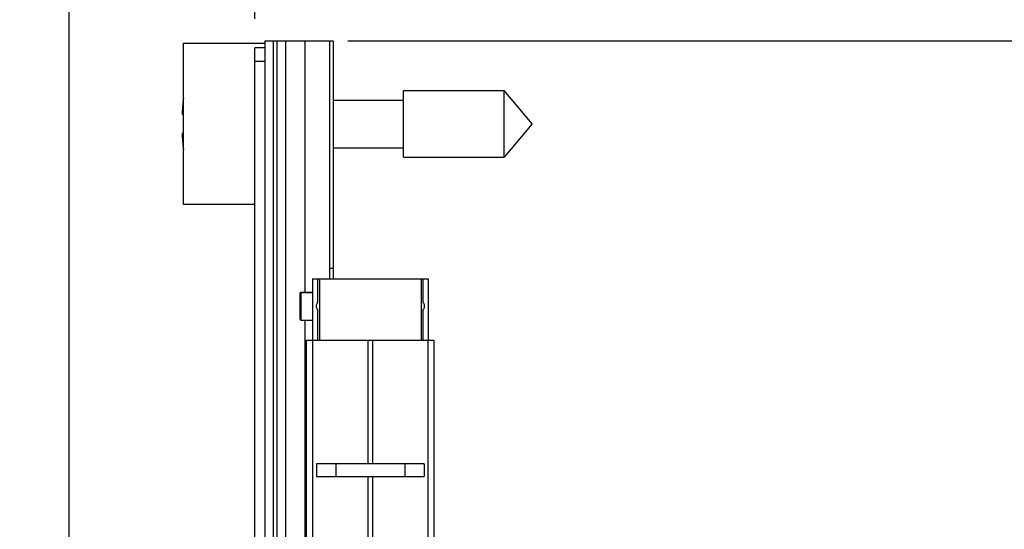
# Model space of a CAD drawing. Header units: inches. Extents: x 0.2 to 16.8, y 0.2 to 10.8.
# Tile 22 of 24: x 8.064 to 9.513, y 7.699 to 8.448. Entities that reach past the tile are written whole.
import ezdxf

# ---------------------------------------------------------------- set-up
doc = ezdxf.new("R2010")
doc.units = ezdxf.units.IN
doc.header["$LTSCALE"] = 0.935
doc.header["$MEASUREMENT"] = 0
doc.layers.get('0').update_dxf_attribs({"linetype": 'CONTINUOUS'})
doc.layers.add('DIMENSIONS', color=7, linetype='CONTINUOUS')
doc.styles.get("Standard").update_dxf_attribs({"font": 'txt', "width": 0.8})
doc.dimstyles.new('DIMSTYLE_3', dxfattribs={"dimtxt": 0.125, "dimasz": 0.18, "dimexe": 0.18, "dimexo": 0.0625, "dimgap": 0.09, "dimtad": 0, "dimtih": 1, "dimtoh": 1, "dimdec": 3, "dimzin": 4, "dimdsep": 46, "dimtxsty": 'STANDARD', "dimblk": '_FILLED', "dimblk1": '_FILLED', "dimblk2": '_FILLED', "dimcen": 0.09, "dimadec": 0, "dimazin": 0, "dimtp": 0.01, "dimtm": 0.01, "dimtfac": 1, "dimtdec": 3, "dimtofl": 0, "dimtmove": 0, "dimatfit": 3, "dimldrblk": '_FILLED', "dimfxl": 1, "dimtolj": 1, "dimtzin": 4, "dimarcsym": 0})
doc.dimstyles.new('DIMSTYLE_4', dxfattribs={"dimtxt": 0.125, "dimasz": 0.18, "dimexe": 0.18, "dimexo": 0.0625, "dimgap": 0.09, "dimtad": 0, "dimtih": 1, "dimtoh": 1, "dimdec": 3, "dimzin": 4, "dimdsep": 46, "dimtxsty": 'STANDARD', "dimblk": '_FILLED', "dimblk1": '_FILLED', "dimblk2": '_FILLED', "dimcen": 0.09, "dimadec": 0, "dimazin": 0, "dimtp": 0.01, "dimtm": 0.01, "dimtfac": 1, "dimtdec": 3, "dimtofl": 0, "dimtmove": 0, "dimatfit": 3, "dimldrblk": '_FILLED', "dimfxl": 1, "dimtolj": 1, "dimtzin": 4, "dimarcsym": 0})

# ---------------------------------------------------------------- blocks, each defined once
blk = doc.blocks.new('_FILLED')
at = {"color": 0, "linetype": 'BYBLOCK'}
blk.add_solid([(0, 0), (-1, 0.1736), (-1, -0.1736)], dxfattribs=at)
blk = doc.blocks.new('*D11')
at = {"layer": 'DIMENSIONS', "color": 2, "linetype": 'CONTINUOUS'}
for p, q in [((8.5468, 8.4171), (10.3739, 8.4171)), ((10.2489, 8.4171), (10.2489, 6.0096)), ((10.2489, 3.3522), (10.2489, 5.7596)), ((8.5856, 3.3522), (10.3739, 3.3522))]:
    blk.add_line(p, q, dxfattribs=at)
at = {"layer": 'DIMENSIONS', "color": 2, "linetype": 'CONTINUOUS', "xscale": 0.18, "yscale": 0.18, "zscale": 0.18}
for p, rotation in [((10.2489, 8.4171), 90), ((10.2489, 3.3522), 270)]:
    blk.add_blockref('_FILLED', p, dxfattribs=dict(at, rotation=rotation))
at = {"layer": 'DIMENSIONS', "color": 2, "linetype": 'CONTINUOUS', "insert": (10.2489, 5.9471), "char_height": 0.125, "width": 1.425, "attachment_point": 2, "line_spacing_factor": 0.9}
blk.add_mtext('5.065{\\Ftxt.shx;\\W1.000000;\\H0.125000; }[128.65]', dxfattribs=at)
blk = doc.blocks.new('*D12')
at = {"layer": 'DIMENSIONS', "color": 2, "linetype": 'CONTINUOUS'}
blk.add_line((8.5251, 8.4796), (8.5251, 8.8546), dxfattribs=at)
at = {"layer": 'DIMENSIONS', "color": 2, "linetype": 'CONTINUOUS', "insert": (8.4626, 8.9171), "char_height": 0.125, "width": 0.825, "attachment_point": 1, "rotation": 90, "line_spacing_factor": 0.9}
blk.add_mtext('.000{\\Ftxt.shx;\\W1.000000;\\H0.125000; }[0]', dxfattribs=at)
blk = doc.blocks.new('*D13')
at = {"layer": 'DIMENSIONS', "color": 2, "linetype": 'CONTINUOUS'}
for p, q in [((8.3123, 8.6858), (8.3123, 8.8546)), ((8.4101, 8.6264), (8.3123, 8.6858)), ((8.4101, 8.4496), (8.4101, 8.6264))]:
    blk.add_line(p, q, dxfattribs=at)
at = {"layer": 'DIMENSIONS', "color": 2, "linetype": 'CONTINUOUS', "insert": (8.2498, 8.9171), "char_height": 0.125, "width": 1.125, "attachment_point": 1, "rotation": 90, "line_spacing_factor": 0.9}
blk.add_mtext('.115{\\Ftxt.shx;\\W1.000000;\\H0.125000; }[2.92]', dxfattribs=at)
blk = doc.blocks.new('*D14')
at = {"layer": 'DIMENSIONS', "color": 2, "linetype": 'CONTINUOUS'}
blk.add_line((8.1367, 7.345), (8.1367, 8.8546), dxfattribs=at)
at = {"layer": 'DIMENSIONS', "color": 2, "linetype": 'CONTINUOUS', "insert": (8.0742, 8.9171), "char_height": 0.125, "width": 1.425, "attachment_point": 1, "rotation": 90, "line_spacing_factor": 0.9}
blk.add_mtext('4X .388{\\Ftxt.shx;\\W1.000000;\\H0.125000; }[9.87]', dxfattribs=at)

msp = doc.modelspace()

# ---------------------------------------------------------------- linework, layer by layer
at = {"color": 9, "linetype": 'CONTINUOUS'}
for p, q in [((8.4251, 8.3871), (8.4251, 8.4171)), ((8.4371, 8.4171), (8.4371, 3.9741)), ((8.4431, 3.9741), (8.4431, 8.4171)), ((8.4843, 8.0476), (8.4843, 8.4171)), ((8.4251, 8.3871), (8.4101, 8.3871)), ((8.5251, 8.0826), (8.5201, 8.0826)), ((8.5027, 8.0324), (8.5027, 8.0671)), ((8.5051, 8.0671), (8.5051, 7.9771)), ((8.6551, 7.9771), (8.6551, 8.0671)), ((8.6574, 8.0671), (8.6574, 8.0324)), ((8.4776, 8.0472), (8.4951, 8.0472)), ((8.5027, 7.9771), (8.5027, 8.0218)), ((8.6574, 8.0218), (8.6574, 7.9771)), ((8.4843, 3.9741), (8.4843, 8.0066)), ((8.495, 7.9771), (8.495, 3.9771)), ((8.5769, 7.7952), (8.5769, 7.9771)), ((8.5832, 7.9771), (8.5832, 7.7952)), ((8.6651, 3.9771), (8.6651, 7.9771)), ((8.5769, 7.5942), (8.5769, 7.7762)), ((8.5832, 7.7762), (8.5832, 7.5942))]:
    msp.add_line(p, q, dxfattribs=at)
at = {"color": 6, "linetype": 'CONTINUOUS'}
for p, q in [((8.4251, 8.4171), (8.5251, 8.4171)), ((8.4551, 8.4171), (8.4551, 3.9741)), ((8.5201, 8.4171), (8.5201, 8.0671)), ((8.5251, 8.4171), (8.5251, 8.067)), ((8.4951, 8.0671), (8.4951, 7.9771)), ((8.4951, 8.0671), (8.665, 8.0671)), ((8.6651, 8.0671), (8.6651, 7.9771)), ((8.4766, 8.0466), (8.4776, 8.0476)), ((8.4766, 8.0435), (8.4766, 8.0466)), ((8.4776, 8.0476), (8.4776, 8.0066)), ((8.4776, 8.0476), (8.4951, 8.0476)), ((8.4766, 8.0076), (8.4766, 8.0107)), ((8.4766, 8.0076), (8.4776, 8.0066)), ((8.4776, 8.0066), (8.4951, 8.0066))]:
    msp.add_line(p, q, dxfattribs=at)
at = {"color": 7, "linetype": 'CONTINUOUS'}
for p, q in [((8.3051, 8.1766), (8.3051, 8.4136)), ((8.3051, 8.4136), (8.4251, 8.4136)), ((8.4101, 4.2971), (8.4101, 8.4071)), ((8.4251, 8.4071), (8.4101, 8.4071)), ((8.4251, 4.3171), (8.4251, 8.3871)), ((8.6288, 8.2459), (8.6288, 8.3443)), ((8.6288, 8.3443), (8.7768, 8.3443)), ((8.7768, 8.2459), (8.7768, 8.3443)), ((8.8181, 8.2951), (8.7768, 8.3443)), ((8.5251, 8.3301), (8.6288, 8.3301)), ((8.3051, 8.3089), (8.303, 8.3089)), ((8.8181, 8.2951), (8.7768, 8.2459)), ((8.303, 8.2813), (8.3051, 8.2813)), ((8.5251, 8.2601), (8.6288, 8.2601)), ((8.6288, 8.2459), (8.7768, 8.2459)), ((8.4101, 8.1766), (8.3051, 8.1766)), ((8.4766, 8.0107), (8.4766, 8.0435)), ((8.5011, 8.0298), (8.5016, 8.031)), ((8.5016, 8.031), (8.5027, 8.0324)), ((8.6585, 8.0232), (8.6574, 8.0218)), ((8.659, 8.0244), (8.6585, 8.0232)), ((8.4861, 3.9771), (8.4861, 7.9771)), ((8.4861, 7.9771), (8.6741, 7.9771)), ((8.6741, 3.9771), (8.6741, 7.9771)), ((8.5008, 7.7952), (8.5008, 7.7762)), ((8.6593, 7.7952), (8.5008, 7.7952)), ((8.5295, 7.7762), (8.5295, 7.7952)), ((8.6306, 7.7952), (8.6306, 7.7762)), ((8.6593, 7.7952), (8.6593, 7.7762)), ((8.5008, 7.7762), (8.6593, 7.7762))]:
    msp.add_line(p, q, dxfattribs=at)
for start, end in [(173.0321, 177.4743), (182.5257, 186.9679)]:
    msp.add_arc((8.6154, 8.2951), 0.3127, start, end, dxfattribs=at)
for points, knots in [([(8.5007, 8.0271), (8.5007, 8.0273), (8.5007, 8.0283), (8.5009, 8.0292), (8.5011, 8.0298)], [0, 0, 0, 0, 0.25077, 1, 1, 1, 1]), ([(8.5013, 8.0238), (8.501, 8.0246), (8.5007, 8.0257), (8.5007, 8.0268), (8.5007, 8.0271)], [0, 0, 0, 0, 0.748639, 1, 1, 1, 1]), ([(8.6574, 8.0324), (8.6577, 8.0321), (8.6583, 8.0315), (8.6586, 8.0308), (8.6588, 8.0304)], [0, 0, 0, 0, 0.499051, 1, 1, 1, 1]), ([(8.6588, 8.0304), (8.6591, 8.0296), (8.6594, 8.0285), (8.6594, 8.0274), (8.6594, 8.0271)], [0, 0, 0, 0, 0.74864, 1, 1, 1, 1]), ([(8.6594, 8.0271), (8.6594, 8.0269), (8.6594, 8.026), (8.6592, 8.025), (8.659, 8.0244)], [0, 0, 0, 0, 0.25077, 1, 1, 1, 1]), ([(8.5027, 8.0218), (8.5024, 8.0221), (8.5019, 8.0227), (8.5015, 8.0234), (8.5013, 8.0238)], [0, 0, 0, 0, 0.499053, 1, 1, 1, 1])]:
    msp.add_open_spline(points, degree=3, knots=knots, dxfattribs=at)

# ---------------------------------------------------------------- dimensions: what is measured, and where the dimension line sits
at = {"layer": 'DIMENSIONS', "color": 2, "linetype": 'CONTINUOUS'}
dim = msp.add_ordinate_dim(feature_location=(8.1367, 7.345), offset=(0, 1.5097), dtype=1, origin=(8.5251, 7.2825), text='4X <>', dimstyle='DIMSTYLE_3', dxfattribs=at)
dim.commit()
dim.dimension.update_dxf_attribs({"geometry": '*D14', "text_midpoint": (8.1367, 9.6296)})
for feature_location, offset, dtype, origin, picture, middle in [((8.41005446, 8.4496042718), (-0.0977668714, 0.405), 0, (8.52505446, 8.3871042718), '*D13', (8.3122875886, 9.4796042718)), ((8.52505446, 8.4796042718), (0, 0.375), 1, (8.52505446, 8.4171042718), '*D12', (8.52505446, 9.3296042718))]:
    dim = msp.add_ordinate_dim(feature_location=feature_location, offset=offset, dtype=dtype, origin=origin, dimstyle='DIMSTYLE_3', dxfattribs=at)
    dim.commit()
    dim.dimension.update_dxf_attribs({"geometry": picture, "text_midpoint": middle})
dim = msp.add_linear_dim(base=(10.2489, 3.3522), p1=(8.5468, 8.4171), p2=(8.5856, 3.3522), angle=270, dimstyle='DIMSTYLE_4', dxfattribs=at)
dim.commit()
dim.dimension.update_dxf_attribs({"geometry": '*D11', "text_midpoint": (10.0989, 5.8846), "dimtype": 160})

doc.saveas('drawing.dxf')
